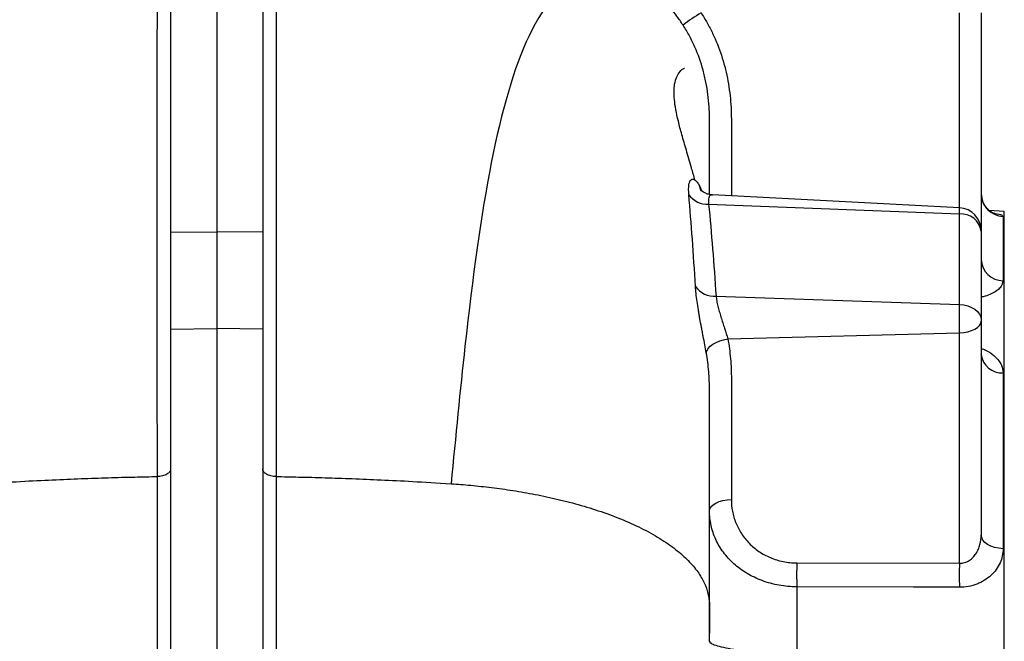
# Model space of a CAD drawing. Header units: millimetres. Extents: x 989 to 4240, y 1618 to 3732.
# Tile 10 of 14: x 3643 to 4070, y 2745 to 3015. Entities that reach past the tile are written whole.
import ezdxf

# ---------------------------------------------------------------- set-up
doc = ezdxf.new("R2010")
doc.units = ezdxf.units.MM
doc.header["$LTSCALE"] = 2

msp = doc.modelspace()

# ---------------------------------------------------------------- linework, layer by layer
at = {"color": 7, "linetype": 'Continuous', "lineweight": 25}
for p, q in [((3708.32, 3489.74), (3708.32, 2922.89)), ((3728.32, 3489.66), (3728.32, 2923.14)), ((3748.32, 3489.74), (3748.32, 2922.89)), ((4060.32, 3018.17), (4060.32, 2923.51)), ((3938.02, 2942.98), (3939.03, 2940.79)), ((4050.84, 2933.49), (3943.68, 2939.11)), ((3941.94, 2935.1), (4050.84, 2930.83)), ((4050.84, 2891.52), (4050.84, 2930.83)), ((4070.32, 2931.98), (4063.81, 2932.32)), ((4069.8, 2929.78), (4069.8, 2901.86)), ((4070.32, 2218.47), (4070.32, 2931.98)), ((3708.32, 2922.89), (3728.32, 2923.14)), ((3708.32, 2922.89), (3708.32, 2880.91)), ((3728.32, 2923.14), (3728.32, 2881.14)), ((3748.32, 2922.89), (3728.32, 2923.14)), ((3748.32, 2922.89), (3748.32, 2880.91)), ((4060.32, 2923.51), (4060.32, 2923.38)), ((4060.32, 2923.38), (4060.32, 2884.87)), ((3945.15, 2895.2), (4050.84, 2891.52)), ((4050.84, 2879.29), (4050.84, 2891.52)), ((4060.32, 2884.87), (4060.32, 2884.28)), ((4060.32, 2884.28), (4060.32, 2791.48)), ((3708.32, 2880.91), (3728.32, 2881.14)), ((3708.32, 2880.91), (3708.32, 2604.33)), ((3728.32, 2881.14), (3728.32, 2211.66)), ((3748.32, 2880.91), (3728.32, 2881.14)), ((3748.32, 2880.91), (3748.32, 2604.33)), ((3950.27, 2876.65), (4050.84, 2879.29)), ((4050.84, 2779.27), (4050.84, 2879.29)), ((4069.8, 2861.82), (4069.8, 2785.56)), ((3980.23, 2779.38), (4050.84, 2779.27)), ((3942.32, 2749.57), (3942.32, 2748.87)), ((3942.32, 2745.37), (3942.32, 2749.22)), ((3942.32, 2745.37), (3942.32, 2745.37))]:
    msp.add_line(p, q, dxfattribs=at)
at = {"color": 8, "linetype": 'Continuous', "lineweight": 25}
for p, q in [((4050.84, 2933.49), (4050.84, 3018.17)), ((4050.84, 2930.83), (4050.84, 2933.49)), ((3942.32, 2760.81), (3942.32, 2749.22))]:
    msp.add_line(p, q, dxfattribs=at)
at = {"color": 7, "linetype": 'Continuous', "lineweight": 25, "flags": 128}
for points in [[(3942.32, 2939.31), (3942.32, 2957.62), (3942.32, 2971.93), (3942.32, 2971.93), (3942.32, 2971.93)], [(4050.84, 2891.52), (4052.72, 2891.33), (4054.51, 2890.91), (4056.14, 2890.28), (4057.57, 2889.45), (4058.74, 2888.46), (4059.61, 2887.34), (4060.14, 2886.13), (4060.32, 2884.87)], [(4050.84, 2879.29), (4052.72, 2879.43), (4054.51, 2879.74), (4056.14, 2880.22), (4057.57, 2880.84), (4058.74, 2881.58), (4059.61, 2882.43), (4060.14, 2883.34), (4060.32, 2884.28)], [(3940.92, 2870.53), (3941.15, 2871.49), (3941.72, 2872.45), (3942.59, 2873.39), (3943.75, 2874.27), (3945.15, 2875.07), (3946.74, 2875.74), (3948.46, 2876.27), (3950.27, 2876.65)], [(3942.32, 2801.94), (3942.32, 2819.26), (3942.32, 2854.42), (3942.32, 2854.42)], [(3942.32, 2801.94), (3942.5, 2802.89), (3943.03, 2803.8), (3943.9, 2804.64), (3945.07, 2805.39), (3946.49, 2806.01), (3948.13, 2806.49), (3949.92, 2806.8), (3951.8, 2806.94)], [(4069.8, 2785.56), (4067.92, 2785.72), (4066.13, 2786.09), (4064.49, 2786.66), (4063.07, 2787.4), (4061.9, 2788.28), (4061.03, 2789.28), (4060.5, 2790.36), (4060.32, 2791.48)], [(4050.84, 2768.83), (4030.88, 2768.87), (3980.23, 2768.99)], [(3942.32, 2745.37), (3942.32, 2745.37), (3942.32, 2745.37)], [(3942.32, 2745.37), (3942.32, 2745.37)]]:
    msp.add_lwpolyline(points, dxfattribs=at)
at = {"color": 8, "linetype": 'Continuous', "lineweight": 25, "flags": 128}
msp.add_lwpolyline([(3938.74, 2940.8), (3938.39, 2941.59), (3938.02, 2942.98)], dxfattribs=at)
at = {"color": 7, "linetype": 'Continuous', "lineweight": 25}
for centre, radius, start, end in [((3996.54, 2925.95), 108.9, 122.1262, 127.1177), ((3941.34, 2944.96), 9.88, 215.8119, 273.5049), ((4070.28, 2939.73), 9.97, 180.1664, 267.1898), ((4050.32, 2923.51), 10, 0, 87), ((4051.56, 2922), 8.86, 8.935, 94.6593), ((4069.87, 2911.42), 9.56, 182.4417, 269.5672), ((3944.32, 2905.08), 9.91, 215.2915, 274.8327), ((4069.33, 2870.88), 9.07, 186.4353, 272.9463), ((4129.47, 2774.18), 149.33, 178.0069, 181.9931), ((4199.63, 2774.05), 148.88, 177.9911, 182.0089)]:
    msp.add_arc(centre, radius, start, end, dxfattribs=at)
for points, knots in [([(3702.56, 2816.87), (3702.56, 2817.01), (3702.56, 2817.16), (3702.56, 2817.44), (3702.56, 2817.88), (3702.56, 2818.89), (3702.56, 2820.9), (3702.56, 2824.91), (3702.56, 2832.87), (3702.55, 2839.58), (3702.55, 2852.87), (3702.54, 2861.53), (3702.54, 2874.24), (3702.54, 2878.43), (3702.53, 2886.7), (3702.53, 2890.78), (3702.53, 2902.84), (3702.52, 2910.66), (3702.52, 2933.45), (3702.52, 2947.75), (3702.52, 2964.46), (3702.52, 2967.74), (3702.52, 2974.19), (3702.53, 2977.36), (3702.53, 2986.61), (3702.53, 2992.47), (3702.55, 3009.16), (3702.56, 3019.08), (3702.58, 3036.59), (3702.6, 3044.17), (3702.61, 3052.15), (3702.61, 3053.67), (3702.61, 3056.56), (3702.62, 3057.93), (3702.62, 3061.79), (3702.62, 3064.04), (3702.63, 3066.92), (3702.63, 3067.8), (3702.63, 3069.39), (3702.63, 3070.82), (3702.63, 3071.92), (3702.63, 3072.62), (3702.63, 3072.93), (3702.63, 3073.25), (3702.63, 3073.4), (3702.63, 3073.47), (3702.63, 3073.49), (3702.63, 3073.51), (3702.63, 3073.52), (3702.63, 3073.53)], [0, 0, 0, 0, 0.000977, 0.000977, 0.001953, 0.003906, 0.007812, 0.015625, 0.03125, 0.0625, 0.0625, 0.125, 0.125, 0.15625, 0.15625, 0.1875, 0.1875, 0.25, 0.25, 0.375, 0.375, 0.40625, 0.40625, 0.4375, 0.4375, 0.5, 0.5, 0.625, 0.625, 0.75, 0.75, 0.78125, 0.78125, 0.8125, 0.8125, 0.875, 0.875, 0.90625, 0.90625, 0.9375, 0.96875, 0.96875, 0.984375, 0.992187, 0.996094, 0.998047, 0.999023, 0.999023, 1, 1, 1, 1]), ([(3754, 3073.53), (3754, 3073.52), (3754, 3073.51), (3754, 3073.49), (3754, 3073.47), (3754, 3073.4), (3754, 3073.25), (3754, 3072.94), (3754, 3072.62), (3754.01, 3071.92), (3754.01, 3071.38), (3754.01, 3069.51), (3754.01, 3067.94), (3754.02, 3062.31), (3754.02, 3057.3), (3754.04, 3044.83), (3754.05, 3037.37), (3754.07, 3026.43), (3754.07, 3024.16), (3754.08, 3019.46), (3754.08, 3017.03), (3754.09, 3009.53), (3754.09, 3004.26), (3754.11, 2987.64), (3754.11, 2975.49), (3754.12, 2949.07), (3754.12, 2934.81), (3754.12, 2911.77), (3754.11, 2903.81), (3754.11, 2891.55), (3754.11, 2887.4), (3754.1, 2879.01), (3754.1, 2874.75), (3754.1, 2861.85), (3754.09, 2853.09), (3754.09, 2839.69), (3754.08, 2835.19), (3754.08, 2828.36), (3754.08, 2824.94), (3754.08, 2820.91), (3754.08, 2818.89), (3754.08, 2817.88), (3754.08, 2817.45), (3754.08, 2817.16), (3754.08, 2817.01), (3754.08, 2816.87)], [0, 0, 0, 0, 0.000977, 0.000977, 0.001953, 0.003906, 0.007813, 0.015625, 0.03125, 0.03125, 0.0625, 0.0625, 0.125, 0.125, 0.25, 0.25, 0.375, 0.375, 0.40625, 0.40625, 0.4375, 0.4375, 0.5, 0.5, 0.625, 0.625, 0.75, 0.75, 0.8125, 0.8125, 0.84375, 0.84375, 0.875, 0.875, 0.9375, 0.9375, 0.96875, 0.96875, 0.984375, 0.992187, 0.996094, 0.998047, 0.999023, 0.999023, 1, 1, 1, 1]), ([(3904.17, 3040.41), (3889.27, 3041.2), (3857.18, 3018.35), (3842.78, 2933.91), (3834.04, 2854.3), (3832.07, 2834.36), (3830.11, 2813.74)], [0.0560323, 0.0560323, 0.0560323, 0.0560323, 0.4176181, 0.860363, 0.860363, 1, 1, 1, 1]), ([(3930.83, 3012.78), (3929.97, 3014.1), (3929.08, 3015.39), (3927.27, 3017.89), (3926.35, 3019.1), (3924.92, 3020.87), (3924.44, 3021.45), (3923.48, 3022.59), (3923, 3023.14), (3921.55, 3024.76), (3920.59, 3025.79), (3918.67, 3027.76), (3917.72, 3028.69), (3915.85, 3030.46), (3914.94, 3031.28), (3913.66, 3032.43), (3913.24, 3032.8), (3912.44, 3033.51), (3912.05, 3033.85), (3910.97, 3034.8), (3910.34, 3035.36), (3909.87, 3035.82)], [0, 0, 0, 0, 0.125, 0.125, 0.25, 0.25, 0.3125, 0.3125, 0.375, 0.375, 0.5, 0.5, 0.625, 0.625, 0.75, 0.75, 0.8125, 0.8125, 0.875, 0.875, 1, 1, 1, 1]), ([(3942.32, 2971.93), (3942.32, 2972.83), (3942.3, 2973.73), (3942.25, 2975.53), (3942.21, 2976.43), (3942.04, 2979.12), (3941.87, 2980.91), (3941.41, 2984.47), (3941.11, 2986.25), (3940.41, 2989.77), (3940, 2991.51), (3938.59, 2996.66), (3937.41, 3000.02), (3935.24, 3004.92), (3934.45, 3006.54), (3932.73, 3009.71), (3931.81, 3011.27), (3930.83, 3012.78)], [0, 0, 0, 0, 0.0625, 0.0625, 0.125, 0.125, 0.25, 0.25, 0.375, 0.375, 0.5, 0.5, 0.75, 0.75, 0.875, 0.875, 1, 1, 1, 1]), ([(3935.99, 2945.47), (3935.5, 2947.28), (3934.27, 2951.81), (3932.26, 2958.48), (3930.28, 2965.28), (3928.71, 2971.18), (3927.61, 2976.27), (3927, 2980.61), (3926.85, 2984.27), (3927.16, 2987.65), (3928.03, 2990.57), (3929.49, 2992.7), (3930.69, 2993.89), (3931.37, 2994.06), (3931.42, 2994.08)], [0, 0, 0, 0, 0.0588036, 0.1466541, 0.2299813, 0.3105997, 0.3901505, 0.4699864, 0.55112, 0.6342273, 0.7486993, 0.8675813, 0.9905723, 1, 1, 1, 1]), ([(3936.04, 2945.49), (3936.34, 2945.24), (3936.99, 2944.72), (3937.66, 2943.59), (3938.02, 2942.98)], [0, 0, 0, 0, 0.465338, 1, 1, 1, 1]), ([(3943.67, 2939.17), (3943.36, 2939.17), (3942.4, 2939.17), (3941, 2939.61), (3939.67, 2940.27), (3938.82, 2940.93), (3938.44, 2941.34), (3938.43, 2941.35), (3938.42, 2941.36)], [0, 0, 0, 0, 0.095494, 0.300723, 0.492559, 0.67633, 0.857948, 1, 1, 1, 1]), ([(4066.02, 2931.01), (4066, 2931.01), (4065.97, 2931.02), (4065.33, 2931.28), (4064.31, 2931.86), (4063.04, 2932.9), (4061.78, 2934.43), (4060.82, 2936.4), (4060.31, 2938.23), (4060.38, 2939.36), (4060.4, 2939.7)], [0, 0, 0, 0, 0.102278, 0.217607, 0.333021, 0.462184, 0.608688, 0.765481, 0.927685, 1, 1, 1, 1]), ([(3940.92, 2870.53), (3940.72, 2871.67), (3940.5, 2872.84), (3940.05, 2875.26), (3939.81, 2876.5), (3939.45, 2878.41), (3939.32, 2879.05), (3939.08, 2880.33), (3938.96, 2880.98), (3938.59, 2882.9), (3938.35, 2884.18), (3938.01, 2886.09), (3937.89, 2886.74), (3937.67, 2888), (3937.57, 2888.63), (3937.26, 2890.48), (3937.08, 2891.68), (3936.75, 2894.02), (3936.6, 2895.17), (3936.37, 2897.34), (3936.28, 2898.37), (3936.23, 2899.35)], [0, 0, 0, 0, 0.125, 0.125, 0.25, 0.25, 0.3125, 0.3125, 0.375, 0.375, 0.5, 0.5, 0.5625, 0.5625, 0.625, 0.625, 0.75, 0.75, 0.875, 0.875, 1, 1, 1, 1]), ([(3945.15, 2895.2), (3945.22, 2894.55), (3945.32, 2893.87), (3945.59, 2892.42), (3945.76, 2891.66), (3946.14, 2890.12), (3946.35, 2889.34), (3946.8, 2887.73), (3947.05, 2886.91), (3947.55, 2885.27), (3947.81, 2884.46), (3948.33, 2882.84), (3948.59, 2882.02), (3949.37, 2879.62), (3949.85, 2878.09), (3950.27, 2876.65)], [0, 0, 0, 0, 0.125, 0.125, 0.25, 0.25, 0.375, 0.375, 0.5, 0.5, 0.625, 0.625, 0.75, 0.75, 1, 1, 1, 1]), ([(3950.27, 2876.65), (3950.79, 2873.77), (3951.17, 2870.88), (3951.68, 2865.08), (3951.8, 2862.18), (3951.8, 2853.46), (3951.8, 2836.01), (3951.8, 2818.57), (3951.8, 2806.94)], [0, 0, 0, 0, 0.125, 0.125, 0.25, 0.25, 0.5, 1, 1, 1, 1]), ([(3942.32, 2854.42), (3942.32, 2855.77), (3942.29, 2857.12), (3942.17, 2859.82), (3942.09, 2861.16), (3941.74, 2865.19), (3941.39, 2867.87), (3940.92, 2870.53)], [0, 0, 0, 0, 0.25, 0.25, 0.5, 0.5, 1, 1, 1, 1]), ([(4060.37, 2869.42), (4060.38, 2869.4), (4060.42, 2869.35), (4060.31, 2869.64), (4060.33, 2869.8), (4060.34, 2869.84)], [0, 0, 0, 0, 0.227485, 0.809802, 1, 1, 1, 1]), ([(3708.32, 2820.2), (3708.32, 2819.78), (3708.17, 2819.35), (3707.6, 2818.56), (3707.18, 2818.2), (3706.12, 2817.58), (3705.48, 2817.33), (3704.08, 2816.98), (3703.33, 2816.88), (3702.56, 2816.87)], [0, 0, 0, 0, 0.25, 0.25, 0.5, 0.5, 0.75, 0.75, 1, 1, 1, 1]), ([(3754.08, 2816.87), (3753.31, 2816.88), (3752.55, 2816.98), (3751.16, 2817.33), (3750.52, 2817.58), (3749.46, 2818.2), (3749.04, 2818.56), (3748.47, 2819.35), (3748.32, 2819.78), (3748.32, 2820.2)], [0, 0, 0, 0, 0.25, 0.25, 0.5, 0.5, 0.75, 0.75, 1, 1, 1, 1]), ([(3626.53, 2813.74), (3632.92, 2814.17), (3643.5, 2814.79), (3657.16, 2815.47), (3669.53, 2815.99), (3681.3, 2816.39), (3692.2, 2816.67), (3699.28, 2816.81), (3702.56, 2816.87)], [0.9145221, 0.9145221, 0.9145221, 0.9145221, 0.92912383, 0.94372556, 0.95832729, 0.97292902, 0.98753075, 1, 1, 1, 1]), ([(3702.48, 2602.91), (3702.5, 2621.78), (3702.51, 2640.48), (3702.53, 2668.26), (3702.54, 2677.47), (3702.54, 2691.23), (3702.55, 2695.8), (3702.55, 2704.88), (3702.55, 2709.4), (3702.56, 2731.85), (3702.56, 2749.41), (3702.56, 2775.16), (3702.56, 2783.64), (3702.56, 2796.21), (3702.56, 2800.38), (3702.56, 2808.66), (3702.56, 2812.78), (3702.56, 2816.87)], [0, 0, 0, 0, 0.25, 0.25, 0.375, 0.375, 0.4375, 0.4375, 0.5, 0.5, 0.75, 0.75, 0.875, 0.875, 0.9375, 0.9375, 1, 1, 1, 1]), ([(3754.08, 2816.87), (3754.08, 2816.61), (3754.08, 2816.35), (3754.08, 2815.84), (3754.08, 2815.07), (3754.08, 2813.27), (3754.08, 2809.66), (3754.08, 2802.42), (3754.08, 2796.16), (3754.08, 2783.57), (3754.08, 2775.09), (3754.08, 2749.39), (3754.08, 2731.9), (3754.09, 2696.24), (3754.1, 2678.06), (3754.12, 2650.27), (3754.13, 2640.91), (3754.14, 2626.75), (3754.14, 2622.01), (3754.15, 2612.48), (3754.16, 2607.69), (3754.16, 2602.91)], [0, 0, 0, 0, 0.003906, 0.003906, 0.007812, 0.015625, 0.03125, 0.0625, 0.125, 0.125, 0.25, 0.25, 0.5, 0.5, 0.75, 0.75, 0.875, 0.875, 0.9375, 0.9375, 1, 1, 1, 1]), ([(3754.08, 2816.87), (3757.36, 2816.81), (3764.44, 2816.67), (3775.34, 2816.39), (3787.11, 2815.99), (3799.48, 2815.47), (3813.14, 2814.79), (3823.72, 2814.17), (3830.11, 2813.74)], [0.76636481, 0.76636481, 0.76636481, 0.76636481, 0.77883569, 0.79343836, 0.80804103, 0.8226437, 0.83724637, 0.85184904, 0.85184904, 0.85184904, 0.85184904]), ([(3830.11, 2813.74), (3831.5, 2813.65), (3834.32, 2813.45), (3838.65, 2813.08), (3843.08, 2812.63), (3847.61, 2812.11), (3852.24, 2811.51), (3858.53, 2810.58), (3866.61, 2809.18), (3876.56, 2807.06), (3886.59, 2804.45), (3896.54, 2801.3), (3906.1, 2797.63), (3914.94, 2793.46), (3922.76, 2788.9), (3929.31, 2784.08), (3934.47, 2779.16), (3938.22, 2774.28), (3940.7, 2769.55), (3942.06, 2765.03), (3942.32, 2762.19), (3942.32, 2760.81)], [0.6646022, 0.6646022, 0.6646022, 0.6646022, 0.6677823, 0.6709624, 0.6741425, 0.6773225, 0.6805026, 0.6836827, 0.6900429, 0.696403, 0.7027632, 0.7091233, 0.7154835, 0.7218437, 0.7282038, 0.734564, 0.7409242, 0.7472843, 0.7536445, 0.7600047, 0.7663648, 0.7663648, 0.7663648, 0.7663648]), ([(3951.8, 2806.94), (3951.8, 2805.2), (3951.96, 2803.48), (3952.45, 2800.94), (3952.65, 2800.09), (3953.14, 2798.42), (3953.43, 2797.6), (3954.4, 2795.17), (3955.2, 2793.62), (3956.65, 2791.39), (3957.18, 2790.66), (3958.3, 2789.25), (3958.9, 2788.58), (3960.17, 2787.28), (3960.83, 2786.66), (3962.24, 2785.48), (3962.99, 2784.91), (3965.32, 2783.32), (3966.98, 2782.42), (3969.63, 2781.3), (3970.54, 2780.97), (3972.42, 2780.4), (3973.37, 2780.16), (3976.25, 2779.58), (3978.21, 2779.38), (3980.23, 2779.38)], [0, 0, 0, 0, 0.125, 0.125, 0.1875, 0.1875, 0.25, 0.25, 0.375, 0.375, 0.4375, 0.4375, 0.5, 0.5, 0.5625, 0.5625, 0.625, 0.625, 0.75, 0.75, 0.8125, 0.8125, 0.875, 0.875, 1, 1, 1, 1]), ([(3942.32, 2745.37), (3942.32, 2755.25), (3942.32, 2764.9), (3942.32, 2783.76), (3942.32, 2792.97), (3942.32, 2801.94)], [0, 0, 0, 0, 0.5, 0.5, 1, 1, 1, 1]), ([(3980.23, 2768.99), (3977.6, 2769.01), (3975.04, 2769.25), (3971.27, 2769.93), (3970.03, 2770.21), (3967.57, 2770.88), (3966.37, 2771.27), (3962.87, 2772.56), (3960.67, 2773.61), (3957.56, 2775.46), (3956.56, 2776.12), (3954.67, 2777.51), (3953.77, 2778.24), (3952.06, 2779.77), (3951.25, 2780.57), (3949.72, 2782.24), (3949, 2783.11), (3947.02, 2785.78), (3945.92, 2787.65), (3944.58, 2790.57), (3944.18, 2791.57), (3943.5, 2793.6), (3943.22, 2794.63), (3942.55, 2797.72), (3942.32, 2799.82), (3942.32, 2801.94)], [0, 0, 0, 0, 0.125, 0.125, 0.1875, 0.1875, 0.25, 0.25, 0.375, 0.375, 0.4375, 0.4375, 0.5, 0.5, 0.5625, 0.5625, 0.625, 0.625, 0.75, 0.75, 0.8125, 0.8125, 0.875, 0.875, 1, 1, 1, 1]), ([(4050.84, 2779.27), (4051.22, 2779.26), (4051.59, 2779.27), (4052.33, 2779.37), (4052.69, 2779.44), (4053.74, 2779.75), (4054.42, 2780.06), (4055.65, 2780.83), (4056.2, 2781.29), (4056.95, 2782.05), (4057.19, 2782.32), (4057.63, 2782.88), (4057.84, 2783.17), (4058.43, 2784.07), (4058.77, 2784.69), (4059.33, 2785.97), (4059.57, 2786.64), (4060.14, 2788.68), (4060.32, 2790.07), (4060.32, 2791.48)], [0, 0, 0, 0, 0.0625, 0.0625, 0.125, 0.125, 0.25, 0.25, 0.375, 0.375, 0.4375, 0.4375, 0.5, 0.5, 0.625, 0.625, 0.75, 0.75, 1, 1, 1, 1]), ([(4069.8, 2785.56), (4069.8, 2784.5), (4069.68, 2783.45), (4069.23, 2781.39), (4068.9, 2780.37), (4068, 2778.38), (4067.45, 2777.43), (4066.14, 2775.63), (4065.38, 2774.77), (4063.66, 2773.18), (4062.72, 2772.46), (4061.18, 2771.51), (4060.65, 2771.22), (4059.55, 2770.67), (4058.97, 2770.42), (4057.21, 2769.74), (4055.99, 2769.4), (4053.47, 2768.94), (4052.16, 2768.83), (4050.84, 2768.83)], [0, 0, 0, 0, 0.125, 0.125, 0.25, 0.25, 0.375, 0.375, 0.5, 0.5, 0.625, 0.625, 0.6875, 0.6875, 0.75, 0.75, 0.875, 0.875, 1, 1, 1, 1]), ([(3942.28, 2745.25), (3942.29, 2745.27), (3942.3, 2745.3), (3942.31, 2745.33), (3942.31, 2745.35), (3942.31, 2745.36), (3942.31, 2745.36), (3942.31, 2745.37), (3942.31, 2745.37)], [0, 0, 0, 0, 0.5, 0.75, 0.875, 0.9375, 0.9375, 1, 1, 1, 1]), ([(3942.32, 2745.37), (3942.32, 2745.1), (3942.55, 2744.83), (3943.44, 2744.26), (3944.11, 2743.97), (3945.92, 2743.37), (3947.03, 2743.08), (3949.65, 2742.49), (3951.16, 2742.19), (3954.62, 2741.61), (3956.51, 2741.34), (3959.58, 2740.95), (3960.64, 2740.82), (3962.29, 2740.63), (3962.85, 2740.57), (3964, 2740.46), (3964.58, 2740.4), (3967.52, 2740.11), (3969.96, 2739.91), (3973.73, 2739.65), (3975, 2739.57), (3977.6, 2739.42), (3978.91, 2739.35), (3980.23, 2739.29)], [0, 0, 0, 0, 0.125, 0.125, 0.25, 0.25, 0.375, 0.375, 0.5, 0.5, 0.625, 0.625, 0.6875, 0.6875, 0.71875, 0.71875, 0.75, 0.75, 0.875, 0.875, 0.9375, 0.9375, 1, 1, 1, 1])]:
    msp.add_open_spline(points, degree=3, knots=knots, dxfattribs=at)
at = {"color": 8, "linetype": 'Continuous', "lineweight": 25}
for points, knots in [([(3938.63, 3018.17), (3939.58, 3016.72), (3940.47, 3015.25), (3942.15, 3012.25), (3942.94, 3010.72), (3945.15, 3006.08), (3946.41, 3002.92), (3948.53, 2996.46), (3949.39, 2993.17), (3950.39, 2988.14), (3950.68, 2986.44), (3951.16, 2983.03), (3951.34, 2981.33), (3951.62, 2977.93), (3951.71, 2976.22), (3951.81, 2972.81), (3951.8, 2971.1), (3951.8, 2965.99), (3951.8, 2955.75), (3951.8, 2945.51), (3951.8, 2938.68)], [0, 0, 0, 0, 0.0625, 0.0625, 0.125, 0.125, 0.25, 0.25, 0.375, 0.375, 0.4375, 0.4375, 0.5, 0.5, 0.5625, 0.5625, 0.625, 0.625, 0.75, 1, 1, 1, 1]), ([(3933.32, 2939.18), (3933.26, 2940.76), (3933.14, 2943.92), (3934.2, 2945.95), (3935.32, 2946.19), (3936.01, 2945.52), (3936.04, 2945.49)], [0, 0, 0, 0, 0.328182, 0.65395, 0.981837, 1, 1, 1, 1]), ([(3943.66, 2938.93), (3943.43, 2938.99), (3942.6, 2939.19), (3941.75, 2938.05), (3941.88, 2936.08), (3941.94, 2935.1)], [0, 0, 0, 0, 0.164062, 0.584497, 1, 1, 1, 1]), ([(4065.98, 2931.14), (4066.07, 2931.13), (4067.7, 2930.91), (4069.24, 2930.46), (4069.62, 2929.99), (4069.8, 2929.78)], [0, 0, 0, 0, 0.032431, 0.553398, 1, 1, 1, 1]), ([(4069.8, 2901.86), (4069.55, 2900.83), (4069.18, 2899.27), (4066.96, 2897.38), (4064.75, 2896.13), (4062.5, 2895.22), (4060.88, 2894.85), (4060.32, 2894.72)], [0, 0, 0, 0, 0.362942, 0.54656, 0.730109, 0.905825, 1, 1, 1, 1]), ([(4060.32, 2872.42), (4060.92, 2872.21), (4063.37, 2871.38), (4066.58, 2868.93), (4069.33, 2865.5), (4069.65, 2862.98), (4069.8, 2861.82)], [0, 0, 0, 0, 0.097697, 0.395974, 0.721199, 1, 1, 1, 1]), ([(3942.31, 2745.37), (3942.31, 2745.37), (3942.32, 2745.37), (3942.32, 2745.37), (3942.32, 2745.37)], [0, 0, 0, 0, 0.000004, 1, 1, 1, 1])]:
    msp.add_open_spline(points, degree=3, knots=knots, dxfattribs=at)
at = {"color": 7, "linetype": 'Continuous', "lineweight": 25}
for points in [[(3936.23, 2899.35), (3935.39, 2913.42), (3934.42, 2926.69), (3933.32, 2939.18)], [(3941.94, 2935.1), (3943.16, 2922.56), (3944.23, 2909.27), (3945.15, 2895.2)], [(3980.23, 2768.99), (3980.23, 2759.37), (3980.23, 2749.47), (3980.23, 2739.29)]]:
    msp.add_open_spline(points, degree=3, dxfattribs=at)

doc.saveas('drawing.dxf')
